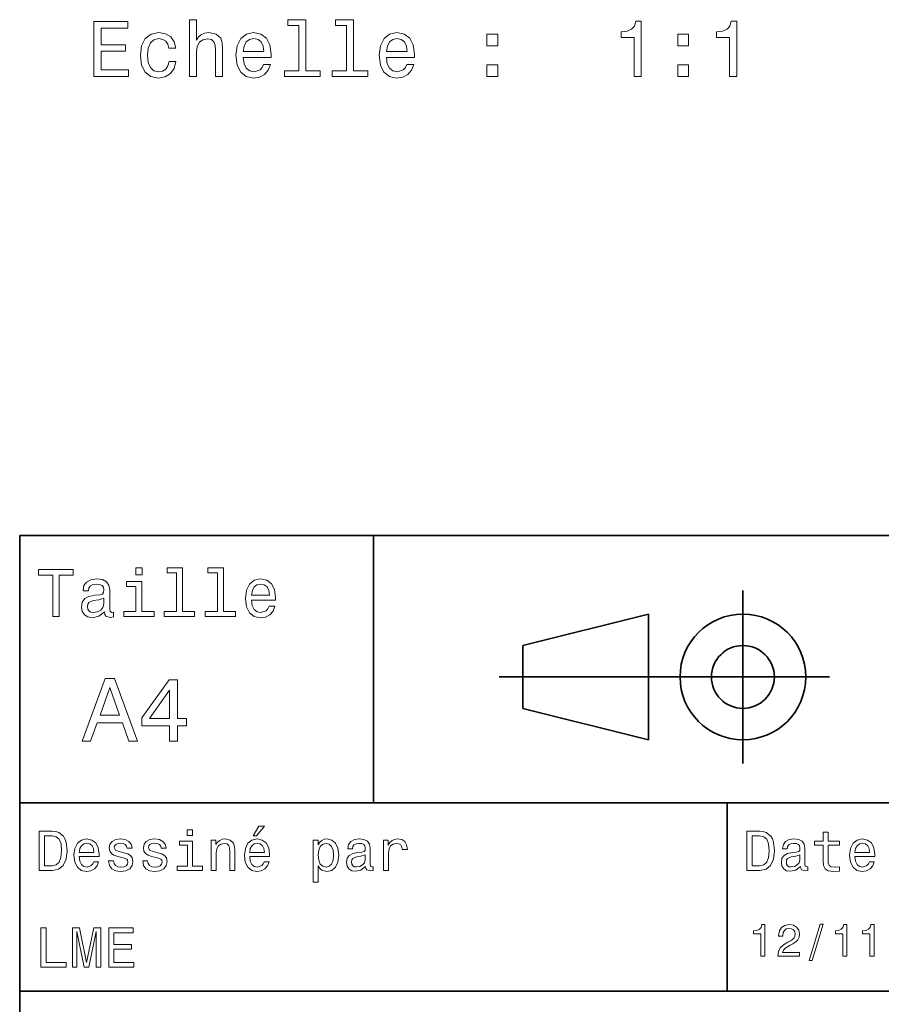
# Model space of a CAD drawing. Extents: x 0 to 296, y 0 to 210.
# Tile 3 of 8: x 97 to 152, y 40 to 103. Entities that reach past the tile are written whole.
import ezdxf

# ---------------------------------------------------------------- set-up
doc = ezdxf.new("R2010")
doc.units = 0

msp = doc.modelspace()

# ---------------------------------------------------------------- linework, layer by layer
at = {"color": 7, "lineweight": 35}
for p, q in [((97, 10), (97, 70)), ((97, 70), (287, 70)), ((127.5, 61), (148.5, 61)), ((97, 53), (162, 53)), ((97, 41), (162, 41))]:
    msp.add_line(p, q, dxfattribs=at)
at = {"color": 7, "lineweight": 35, "ltscale": 0.425}
msp.add_line((119.5, 53), (119.5, 70), dxfattribs=at)
at = {"color": 7, "lineweight": 35, "ltscale": 0.275}
msp.add_line((143, 55.5), (143, 66.5), dxfattribs=at)
at = {"color": 7, "lineweight": 35, "ltscale": 0.206155}
for p, q in [((129, 63), (137, 65)), ((137, 57), (129, 59))]:
    msp.add_line(p, q, dxfattribs=at)
at = {"color": 7, "lineweight": 35, "ltscale": 0.2}
msp.add_line((137, 65), (137, 57), dxfattribs=at)
at = {"color": 7, "lineweight": 35, "ltscale": 0.1}
msp.add_line((129, 59), (129, 63), dxfattribs=at)
at = {"color": 7, "lineweight": 35, "ltscale": 0.3}
msp.add_line((142, 41), (142, 53), dxfattribs=at)
at = {"color": 7, "lineweight": 13}
for points in [[(107.796417, 99.201859), (108.240219, 99.201859), (108.240219, 100.765259), (108.285606, 101.123329), (108.431862, 101.385574), (108.658806, 101.546959), (108.961403, 101.607475), (109.203476, 101.557045), (109.354774, 101.420876), (109.43042, 101.193932), (109.455635, 100.891342), (109.455635, 99.201859), (109.899445, 99.201859), (109.899445, 100.982117), (109.879265, 101.340187), (109.78849, 101.637741), (109.490936, 101.910072), (109.026962, 102.00589), (108.774803, 101.970589), (108.557945, 101.874771), (108.376389, 101.723473), (108.240219, 101.516701), (108.240219, 102.822899), (107.796417, 102.822899)], [(114.751022, 102.449699), (114.751022, 99.575058), (113.838203, 99.575058), (113.838203, 99.201859), (116.102608, 99.201859), (116.102608, 99.575058), (115.194832, 99.575058), (115.194832, 102.822899), (114.055061, 102.822899), (114.055061, 102.449699)], [(117.787048, 102.449699), (117.787048, 99.575058), (116.874222, 99.575058), (116.874222, 99.201859), (119.138634, 99.201859), (119.138634, 99.575058), (118.23085, 99.575058), (118.23085, 102.822899), (117.09108, 102.822899), (117.09108, 102.449699)], [(101.709236, 99.201859), (103.928261, 99.201859), (103.928261, 99.625488), (102.173218, 99.625488), (102.173218, 100.810646), (103.736618, 100.810646), (103.736618, 101.229233), (102.173218, 101.229233), (102.173218, 102.278229), (103.887917, 102.278229), (103.887917, 102.701859), (101.709236, 102.701859)], [(136.073792, 99.201859), (136.532715, 99.201859), (136.532715, 102.727074), (136.189789, 102.727074), (136.098999, 102.419441), (135.91745, 102.212662), (135.640076, 102.091629), (135.25679, 102.051285), (135.25679, 101.693214), (136.073792, 101.693214)], [(142.145844, 99.201859), (142.604767, 99.201859), (142.604767, 102.727074), (142.261826, 102.727074), (142.171051, 102.419441), (141.989502, 102.212662), (141.712112, 102.091629), (141.328827, 102.051285), (141.328827, 101.693214), (142.145844, 101.693214)], [(106.485176, 101.012375), (106.923935, 101.012375), (106.83316, 101.415833), (106.616302, 101.733559), (106.278404, 101.930244), (105.839645, 102.00589), (105.355492, 101.905029), (104.987335, 101.622604), (104.755348, 101.163673), (104.67466, 100.548401), (104.750305, 99.938171), (104.977249, 99.484276), (105.33532, 99.201859), (105.824516, 99.106041), (106.258232, 99.181686), (106.59613, 99.393501), (106.828117, 99.726357), (106.928978, 100.170158), (106.505348, 100.170158), (106.429703, 99.887741), (106.28849, 99.675919), (106.086761, 99.5448), (105.839645, 99.504456), (105.532005, 99.570015), (105.310104, 99.771744), (105.173935, 100.099556), (105.128548, 100.56353), (105.173935, 101.017418), (105.315147, 101.34523), (105.542091, 101.546959), (105.839645, 101.617561), (106.101891, 101.572174), (106.298576, 101.456184), (106.429703, 101.264542)], [(111.220764, 100.427361), (112.995987, 100.427361), (113.001022, 100.634132), (112.920334, 101.214104), (112.698433, 101.647827), (112.345406, 101.910072), (111.876389, 102.00589), (111.41745, 101.905029), (111.064423, 101.622604), (110.837479, 101.163673), (110.75679, 100.558487), (110.832436, 99.938171), (111.059387, 99.484276), (111.407364, 99.201859), (111.861259, 99.106041), (112.254631, 99.1716), (112.577393, 99.343071), (112.814423, 99.615402), (112.950592, 99.978516), (112.511833, 99.978516), (112.421051, 99.776787), (112.289932, 99.625488), (111.916733, 99.504456), (111.629265, 99.559929), (111.412407, 99.736443), (111.271202, 100.023903), (111.220764, 100.412231)], [(111.220764, 100.80056), (111.276245, 101.148544), (111.412407, 101.405746), (111.619179, 101.562088), (111.891518, 101.617561), (112.158806, 101.562088), (112.365578, 101.405746), (112.491661, 101.148544), (112.537048, 100.80056)], [(120.328835, 100.427361), (122.10405, 100.427361), (122.109093, 100.634132), (122.028404, 101.214104), (121.806503, 101.647827), (121.453476, 101.910072), (120.984451, 102.00589), (120.52552, 101.905029), (120.172501, 101.622604), (119.945549, 101.163673), (119.864861, 100.558487), (119.940506, 99.938171), (120.16745, 99.484276), (120.515434, 99.201859), (120.96933, 99.106041), (121.362701, 99.1716), (121.685463, 99.343071), (121.922501, 99.615402), (122.058662, 99.978516), (121.619904, 99.978516), (121.529121, 99.776787), (121.398003, 99.625488), (121.024803, 99.504456), (120.737335, 99.559929), (120.520477, 99.736443), (120.379272, 100.023903), (120.328835, 100.412231)], [(120.328835, 100.80056), (120.384308, 101.148544), (120.520477, 101.405746), (120.727249, 101.562088), (120.999588, 101.617561), (121.266876, 101.562088), (121.473648, 101.405746), (121.599731, 101.148544), (121.645119, 100.80056)], [(126.708519, 101.15863), (127.40448, 101.15863), (127.40448, 101.910072), (126.708519, 101.910072)], [(138.8526, 101.15863), (139.548569, 101.15863), (139.548569, 101.910072), (138.8526, 101.910072)], [(126.708519, 99.201859), (127.40448, 99.201859), (127.40448, 99.9533), (126.708519, 99.9533)], [(138.8526, 99.201859), (139.548569, 99.201859), (139.548569, 99.9533), (138.8526, 99.9533)], [(99.102303, 64.837173), (99.5, 64.837173), (99.5, 67.47406), (100.407784, 67.47406), (100.407784, 67.837173), (98.190201, 67.837173), (98.190201, 67.47406), (99.102303, 67.47406)], [(104.786743, 67.940918), (104.384727, 67.940918), (104.384727, 67.508644), (104.786743, 67.508644)], [(106.969742, 67.621033), (106.969742, 65.157059), (106.187317, 65.157059), (106.187317, 64.837173), (108.128242, 64.837173), (108.128242, 65.157059), (107.350143, 65.157059), (107.350143, 67.940918), (106.373199, 67.940918), (106.373199, 67.621033)], [(109.572044, 67.621033), (109.572044, 65.157059), (108.789627, 65.157059), (108.789627, 64.837173), (110.730545, 64.837173), (110.730545, 65.157059), (109.952454, 65.157059), (109.952454, 67.940918), (108.975502, 67.940918), (108.975502, 67.621033)], [(102.387611, 65.139771), (102.387611, 65.126801), (102.409225, 64.979828), (102.47406, 64.876076), (102.746399, 64.793945), (102.958214, 64.828529), (102.958214, 65.122475), (102.867432, 65.109505), (102.746399, 65.165703), (102.724785, 65.338615), (102.724785, 66.540344), (102.672913, 66.84726), (102.521614, 67.0634), (102.257927, 67.193085), (101.886169, 67.240631), (101.523056, 67.188759), (101.255043, 67.041786), (101.086456, 66.812675), (101.030258, 66.510086), (101.030258, 66.484146), (101.371758, 66.484146), (101.402016, 66.665703), (101.497116, 66.795387), (101.65274, 66.873199), (101.873199, 66.903458), (102.085014, 66.881844), (102.236313, 66.817001), (102.327087, 66.704605), (102.357346, 66.548988), (102.340057, 66.367432), (102.270897, 66.276657), (102.097984, 66.233429), (101.773773, 66.198845), (101.402016, 66.121033), (101.138329, 65.982704), (100.982712, 65.766571), (100.935158, 65.446686), (100.978386, 65.161385), (101.112389, 64.949562), (101.328529, 64.815559), (101.626801, 64.768013), (102.028816, 64.858788)], [(104.773773, 65.157059), (104.773773, 67.080688), (103.796829, 67.080688), (103.796829, 66.756485), (104.393372, 66.756485), (104.393372, 65.157059), (103.615273, 65.157059), (103.615273, 64.837173), (105.560516, 64.837173), (105.560516, 65.157059)], [(111.750717, 65.887604), (113.272339, 65.887604), (113.276657, 66.064842), (113.207497, 66.561958), (113.017288, 66.933716), (112.714699, 67.158501), (112.312683, 67.240631), (111.919312, 67.154175), (111.616714, 66.912102), (111.422188, 66.51873), (111.353027, 66), (111.41787, 65.4683), (111.612396, 65.079247), (111.91066, 64.837173), (112.299713, 64.755043), (112.636887, 64.811234), (112.913544, 64.958214), (113.116714, 65.191643), (113.233429, 65.502876), (112.857346, 65.502876), (112.779541, 65.329971), (112.667145, 65.200287), (112.34726, 65.096542), (112.100868, 65.144089), (111.914986, 65.295387), (111.793945, 65.541786), (111.750717, 65.874634)], [(111.750717, 66.207489), (111.798271, 66.50576), (111.914986, 66.726219), (112.092216, 66.860229), (112.325653, 66.907776), (112.554756, 66.860229), (112.731987, 66.726219), (112.840057, 66.50576), (112.878967, 66.207489)], [(102.344383, 65.649857), (102.292511, 65.425072), (102.154182, 65.252159), (101.946686, 65.139771), (101.691643, 65.100861), (101.527374, 65.122475), (101.41066, 65.191643), (101.337173, 65.312675), (101.315559, 65.481262), (101.332855, 65.632561), (101.402016, 65.740631), (101.678673, 65.861671), (102.028816, 65.913544), (102.344383, 66.017288)], [(100.982712, 56.9049), (101.51297, 56.9049), (101.933716, 58.080692), (103.530258, 58.080692), (103.951012, 56.9049), (104.492798, 56.9049), (103.028816, 60.910664), (102.440926, 60.910664)], [(106.521614, 56.9049), (107.040344, 56.9049), (107.040344, 57.896255), (107.610954, 57.896255), (107.610954, 58.357349), (107.040344, 58.357349), (107.040344, 60.818443), (106.515854, 60.818443), (104.763687, 58.403458), (104.763687, 57.896255), (106.521614, 57.896255)], [(102.118156, 58.570606), (102.734871, 60.334293), (103.351585, 58.570606)], [(105.247841, 58.357349), (106.521614, 60.149857), (106.521614, 58.357349)], [(111.84726, 50.88797), (112.059799, 50.88797), (112.560516, 51.500362), (112.207489, 51.500362)], [(99.080688, 51.190563), (98.248558, 51.190563), (98.248558, 48.690563), (99.080688, 48.690563), (99.473343, 48.769814), (99.765129, 49.011169), (99.945244, 49.40382), (100.010086, 49.940563), (99.952446, 50.488113), (99.880402, 50.70425), (99.779541, 50.877163), (99.487755, 51.111313), (99.296829, 51.168949)], [(99.055473, 50.891571), (99.329254, 50.837536), (99.516571, 50.671829), (99.628242, 50.376442), (99.664268, 49.940563), (99.624641, 49.519093), (99.51297, 49.223705), (99.322044, 49.047192), (99.055473, 48.989555), (98.583572, 48.989555), (98.583572, 50.891571)], [(107.992798, 51.27702), (107.657784, 51.27702), (107.657784, 50.916786), (107.992798, 50.916786)], [(144.080688, 51.190563), (143.248566, 51.190563), (143.248566, 48.690563), (144.080688, 48.690563), (144.473343, 48.769814), (144.765137, 49.011169), (144.945251, 49.40382), (145.010086, 49.940563), (144.952454, 50.488113), (144.880402, 50.70425), (144.779541, 50.877163), (144.487747, 51.111313), (144.296829, 51.168949)], [(144.055481, 50.891571), (144.329254, 50.837536), (144.516571, 50.671829), (144.628235, 50.376442), (144.664261, 49.940563), (144.624634, 49.519093), (144.51297, 49.223705), (144.322052, 49.047192), (144.055481, 48.989555), (143.583572, 48.989555), (143.583572, 50.891571)], [(148.100861, 50.289986), (148.100861, 49.320965), (148.122482, 49.007565), (148.223343, 48.791428), (148.425079, 48.665348), (148.767288, 48.62212), (149.141937, 48.640129), (149.141937, 48.913906), (148.868149, 48.892292), (148.619598, 48.921112), (148.486313, 49.011169), (148.42868, 49.162464), (148.417862, 49.375), (148.417862, 50.289986), (149.141937, 50.289986), (149.141937, 50.560158), (148.417862, 50.560158), (148.417862, 51.125721), (148.100861, 51.125721), (148.100861, 50.560158), (147.553314, 50.560158), (147.553314, 50.289986)], [(100.784584, 49.565922), (102.052597, 49.565922), (102.056198, 49.713619), (101.998558, 50.127884), (101.840057, 50.437683), (101.587898, 50.625), (101.252884, 50.693443), (100.925072, 50.621399), (100.672913, 50.41967), (100.510803, 50.091862), (100.453171, 49.659584), (100.507202, 49.216499), (100.669312, 48.892292), (100.91787, 48.690563), (101.242073, 48.62212), (101.523056, 48.668949), (101.753601, 48.791428), (101.922913, 48.98595), (102.020172, 49.245319), (101.706772, 49.245319), (101.64193, 49.101227), (101.548271, 48.993156), (101.2817, 48.9067), (101.07637, 48.946327), (100.921471, 49.072407), (100.820602, 49.27774), (100.784584, 49.555115)], [(100.784584, 49.832493), (100.824211, 50.081055), (100.921471, 50.264771), (101.069168, 50.376442), (101.263687, 50.416069), (101.454613, 50.376442), (101.602303, 50.264771), (101.69236, 50.081055), (101.724785, 49.832493)], [(103.623199, 49.818085), (103.317001, 49.890129), (103.090057, 49.972984), (103.014412, 50.142292), (103.036026, 50.261169), (103.111671, 50.347622), (103.234146, 50.401657), (103.41066, 50.423271), (103.579971, 50.401657), (103.713257, 50.336815), (103.799713, 50.239555), (103.835732, 50.109871), (104.145531, 50.109871), (104.145531, 50.117077), (104.091499, 50.351227), (103.943802, 50.534943), (103.713257, 50.650219), (103.41066, 50.693443), (103.104469, 50.650219), (102.881126, 50.531342), (102.740631, 50.354828), (102.697403, 50.131485), (102.729828, 49.915348), (102.830688, 49.76405), (102.996399, 49.655983), (103.237755, 49.580334), (103.590775, 49.493877), (103.806915, 49.40382), (103.864555, 49.331772), (103.886169, 49.223705), (103.853745, 49.09042), (103.767288, 48.989555), (103.626801, 48.924713), (103.439484, 48.903099), (103.241356, 48.924713), (103.09726, 49.000362), (103, 49.122841), (102.960373, 49.292149), (102.654175, 49.292149), (102.704613, 49.003963), (102.852303, 48.795029), (103.086456, 48.668949), (103.41066, 48.62212), (103.749283, 48.668949), (103.997841, 48.795029), (104.149139, 48.996758), (104.203171, 49.259727), (104.163544, 49.486671), (104.051872, 49.641571), (103.868156, 49.742435)], [(105.791786, 49.818085), (105.485588, 49.890129), (105.258644, 49.972984), (105.182999, 50.142292), (105.204613, 50.261169), (105.280258, 50.347622), (105.40274, 50.401657), (105.579254, 50.423271), (105.748558, 50.401657), (105.881844, 50.336815), (105.9683, 50.239555), (106.004326, 50.109871), (106.314117, 50.109871), (106.314117, 50.117077), (106.260086, 50.351227), (106.112396, 50.534943), (105.881844, 50.650219), (105.579254, 50.693443), (105.273056, 50.650219), (105.049713, 50.531342), (104.909225, 50.354828), (104.865997, 50.131485), (104.898415, 49.915348), (104.999283, 49.76405), (105.164986, 49.655983), (105.406342, 49.580334), (105.759369, 49.493877), (105.975502, 49.40382), (106.033142, 49.331772), (106.054756, 49.223705), (106.022339, 49.09042), (105.935883, 48.989555), (105.795387, 48.924713), (105.60807, 48.903099), (105.409943, 48.924713), (105.265854, 49.000362), (105.168587, 49.122841), (105.12896, 49.292149), (104.822769, 49.292149), (104.873199, 49.003963), (105.020897, 48.795029), (105.255043, 48.668949), (105.579254, 48.62212), (105.91787, 48.668949), (106.166428, 48.795029), (106.317726, 48.996758), (106.371758, 49.259727), (106.33213, 49.486671), (106.220459, 49.641571), (106.036743, 49.742435)], [(107.981987, 48.957134), (107.981987, 50.560158), (107.16787, 50.560158), (107.16787, 50.289986), (107.664986, 50.289986), (107.664986, 48.957134), (107.016571, 48.957134), (107.016571, 48.690563), (108.637611, 48.690563), (108.637611, 48.957134)], [(109.181557, 48.690563), (109.498558, 48.690563), (109.498558, 49.807278), (109.530983, 50.063042), (109.635445, 50.250362), (109.797546, 50.365635), (110.013687, 50.408863), (110.1866, 50.372841), (110.29467, 50.275578), (110.348701, 50.113472), (110.366714, 49.897335), (110.366714, 48.690563), (110.683716, 48.690563), (110.683716, 49.962177), (110.669312, 50.217941), (110.604469, 50.430477), (110.39193, 50.625), (110.060516, 50.693443), (109.876801, 50.668228), (109.721901, 50.599785), (109.588615, 50.484512), (109.484146, 50.329613), (109.484146, 50.625), (109.181557, 50.625)], [(111.627518, 49.565922), (112.895531, 49.565922), (112.899132, 49.713619), (112.841499, 50.127884), (112.682999, 50.437683), (112.430832, 50.625), (112.095825, 50.693443), (111.768013, 50.621399), (111.515854, 50.41967), (111.353745, 50.091862), (111.296112, 49.659584), (111.350143, 49.216499), (111.512245, 48.892292), (111.760803, 48.690563), (112.085014, 48.62212), (112.365997, 48.668949), (112.596542, 48.791428), (112.765854, 48.98595), (112.863113, 49.245319), (112.549713, 49.245319), (112.484871, 49.101227), (112.391212, 48.993156), (112.124641, 48.9067), (111.919312, 48.946327), (111.764412, 49.072407), (111.663544, 49.27774), (111.627518, 49.555115)], [(111.627518, 49.832493), (111.667145, 50.081055), (111.764412, 50.264771), (111.912102, 50.376442), (112.106628, 50.416069), (112.297546, 50.376442), (112.445244, 50.264771), (112.535301, 50.081055), (112.567726, 49.832493)], [(115.986313, 50.326012), (115.986313, 50.625), (115.669312, 50.625), (115.669312, 47.941284), (115.986313, 47.941284), (115.986313, 48.98595), (116.097984, 48.816643), (116.22406, 48.704971), (116.541069, 48.62212), (116.843658, 48.690563), (117.081413, 48.895893), (117.236313, 49.2201), (117.293945, 49.659584), (117.236313, 50.095463), (117.081413, 50.41967), (116.843658, 50.621399), (116.541069, 50.693443), (116.368156, 50.671829), (116.220459, 50.603386), (116.094383, 50.488113)], [(116.48703, 48.9067), (116.274498, 48.953533), (116.119598, 49.097622), (116.022339, 49.331772), (115.989914, 49.659584), (116.022339, 49.983791), (116.119598, 50.217941), (116.274498, 50.358429), (116.48703, 50.408863), (116.681557, 50.358429), (116.836456, 50.21434), (116.933716, 49.98019), (116.969742, 49.659584), (116.933716, 49.335377), (116.836456, 49.097622), (116.681557, 48.953533)], [(119.005043, 48.942726), (119.005043, 48.931919), (119.023056, 48.809441), (119.077087, 48.722984), (119.304031, 48.654541), (119.480545, 48.683357), (119.480545, 48.928314), (119.4049, 48.917507), (119.304031, 48.96434), (119.286026, 49.108429), (119.286026, 50.109871), (119.242798, 50.365635), (119.116714, 50.54575), (118.896973, 50.65382), (118.587173, 50.693443), (118.284584, 50.650219), (118.061241, 50.52774), (117.920746, 50.336815), (117.873917, 50.084656), (117.873917, 50.063042), (118.158501, 50.063042), (118.183716, 50.21434), (118.26297, 50.322407), (118.392654, 50.387249), (118.57637, 50.412464), (118.752884, 50.394455), (118.878967, 50.34042), (118.954613, 50.246758), (118.979828, 50.117077), (118.965416, 49.965778), (118.907784, 49.890129), (118.763687, 49.854107), (118.493515, 49.825291), (118.183716, 49.760448), (117.963974, 49.645176), (117.834297, 49.465057), (117.79467, 49.19849), (117.830688, 48.960735), (117.942368, 48.784222), (118.122482, 48.67255), (118.37104, 48.632927), (118.706055, 48.708576)], [(120.143372, 48.690563), (120.460373, 48.690563), (120.460373, 49.796471), (120.492798, 50.063042), (120.590057, 50.253963), (120.748558, 50.369236), (120.961098, 50.408863), (121.119598, 50.383648), (121.238472, 50.3116), (121.310516, 50.189121), (121.335739, 50.023415), (121.656342, 50.023415), (121.613113, 50.315205), (121.49424, 50.524136), (121.296112, 50.650219), (121.02594, 50.693443), (120.842224, 50.664627), (120.683716, 50.592579), (120.543228, 50.4701), (120.431557, 50.304398), (120.431557, 50.625), (120.143372, 50.625)], [(146.656342, 48.942726), (146.656342, 48.931919), (146.674347, 48.809441), (146.728394, 48.722984), (146.955338, 48.654541), (147.131851, 48.683357), (147.131851, 48.928314), (147.056198, 48.917507), (146.955338, 48.96434), (146.937317, 49.108429), (146.937317, 50.109871), (146.894089, 50.365635), (146.768005, 50.54575), (146.548264, 50.65382), (146.23848, 50.693443), (145.935883, 50.650219), (145.71254, 50.52774), (145.572052, 50.336815), (145.525223, 50.084656), (145.525223, 50.063042), (145.809799, 50.063042), (145.835022, 50.21434), (145.914261, 50.322407), (146.043945, 50.387249), (146.227661, 50.412464), (146.404175, 50.394455), (146.530258, 50.34042), (146.605911, 50.246758), (146.631119, 50.117077), (146.616714, 49.965778), (146.559082, 49.890129), (146.414978, 49.854107), (146.144806, 49.825291), (145.835022, 49.760448), (145.61528, 49.645176), (145.485596, 49.465057), (145.445969, 49.19849), (145.481995, 48.960735), (145.593658, 48.784222), (145.773773, 48.67255), (146.022339, 48.632927), (146.357346, 48.708576)], [(150.121765, 49.565922), (151.389771, 49.565922), (151.393372, 49.713619), (151.335739, 50.127884), (151.177231, 50.437683), (150.925079, 50.625), (150.590057, 50.693443), (150.262253, 50.621399), (150.010086, 50.41967), (149.847977, 50.091862), (149.790344, 49.659584), (149.844376, 49.216499), (150.006485, 48.892292), (150.255051, 48.690563), (150.579254, 48.62212), (150.860229, 48.668949), (151.090775, 48.791428), (151.260086, 48.98595), (151.357346, 49.245319), (151.043945, 49.245319), (150.979111, 49.101227), (150.885452, 48.993156), (150.618881, 48.9067), (150.413544, 48.946327), (150.258652, 49.072407), (150.157776, 49.27774), (150.121765, 49.555115)], [(150.121765, 49.832493), (150.161377, 50.081055), (150.258652, 50.264771), (150.406342, 50.376442), (150.600861, 50.416069), (150.791794, 50.376442), (150.939484, 50.264771), (151.029541, 50.081055), (151.061966, 49.832493)], [(118.969025, 49.367798), (118.925797, 49.180477), (118.810516, 49.036385), (118.637611, 48.942726), (118.425072, 48.910305), (118.288185, 48.928314), (118.190926, 48.98595), (118.129684, 49.086815), (118.111671, 49.227306), (118.126083, 49.353386), (118.183716, 49.443443), (118.414268, 49.544312), (118.706055, 49.587536), (118.969025, 49.673992)], [(146.620316, 49.367798), (146.577087, 49.180477), (146.461823, 49.036385), (146.28891, 48.942726), (146.07637, 48.910305), (145.939484, 48.928314), (145.842224, 48.98595), (145.780975, 49.086815), (145.76297, 49.227306), (145.777374, 49.353386), (145.835022, 49.443443), (146.065567, 49.544312), (146.357346, 49.587536), (146.620316, 49.673992)], [(144.14122, 43.224785), (144.403458, 43.224785), (144.403458, 45.239193), (144.207504, 45.239193), (144.155624, 45.0634), (144.05188, 44.945248), (143.893372, 44.876083), (143.674362, 44.853027), (143.674362, 44.648415), (144.14122, 44.648415)], [(145.224792, 43.224785), (146.599426, 43.224785), (146.599426, 43.472622), (145.51297, 43.472622), (145.573486, 43.60807), (145.677231, 43.720463), (145.997116, 43.925072), (146.167145, 44.011528), (146.357361, 44.135448), (146.492798, 44.279541), (146.570602, 44.44957), (146.599426, 44.642651), (146.55043, 44.884727), (146.414993, 45.074928), (146.207504, 45.195965), (145.939484, 45.239193), (145.662827, 45.190201), (145.452454, 45.054756), (145.317001, 44.838619), (145.270905, 44.553314), (145.270905, 44.51297), (145.533142, 44.51297), (145.533142, 44.536022), (145.559082, 44.731991), (145.636887, 44.876083), (145.760818, 44.9683), (145.925079, 45), (146.092224, 44.971184), (146.216141, 44.899136), (146.296829, 44.786743), (146.325653, 44.645535), (146.305481, 44.51297), (146.250732, 44.400578), (146.158508, 44.302593), (146.031708, 44.216141), (145.861679, 44.12392), (145.579254, 43.945248), (145.380402, 43.755043), (145.262253, 43.524498), (145.224792, 43.233429)], [(147.213257, 42.956772), (147.412109, 42.956772), (148.109512, 45.279541), (147.907791, 45.279541)], [(149.345825, 43.224785), (149.608078, 43.224785), (149.608078, 45.239193), (149.412109, 45.239193), (149.360229, 45.0634), (149.256485, 44.945248), (149.097992, 44.876083), (148.878967, 44.853027), (148.878967, 44.648415), (149.345825, 44.648415)], [(151.080688, 43.224785), (151.342941, 43.224785), (151.342941, 45.239193), (151.146973, 45.239193), (151.095108, 45.0634), (150.991364, 44.945248), (150.832855, 44.876083), (150.613831, 44.853027), (150.613831, 44.648415), (151.080688, 44.648415)], [(98.353027, 42.530979), (99.959656, 42.530979), (99.959656, 42.833572), (98.684441, 42.833572), (98.684441, 45.030979), (98.353027, 45.030979)], [(100.352303, 42.530979), (100.629684, 42.530979), (100.629684, 44.80043), (101.097984, 42.530979), (101.407784, 42.530979), (101.872482, 44.80043), (101.872482, 42.530979), (102.153458, 42.530979), (102.153458, 45.030979), (101.713974, 45.030979), (101.252884, 42.826366), (100.795387, 45.030979), (100.352303, 45.030979)], [(102.664986, 42.530979), (104.25, 42.530979), (104.25, 42.833572), (102.996399, 42.833572), (102.996399, 43.680115), (104.113113, 43.680115), (104.113113, 43.979107), (102.996399, 43.979107), (102.996399, 44.728386), (104.221184, 44.728386), (104.221184, 45.030979), (102.664986, 45.030979)]]:
    msp.add_lwpolyline(points, close=True, dxfattribs=at)
at = {"color": 7, "lineweight": 35}
for radius in [4, 2]:
    msp.add_circle((143, 61), radius, dxfattribs=at)

doc.saveas('drawing.dxf')
